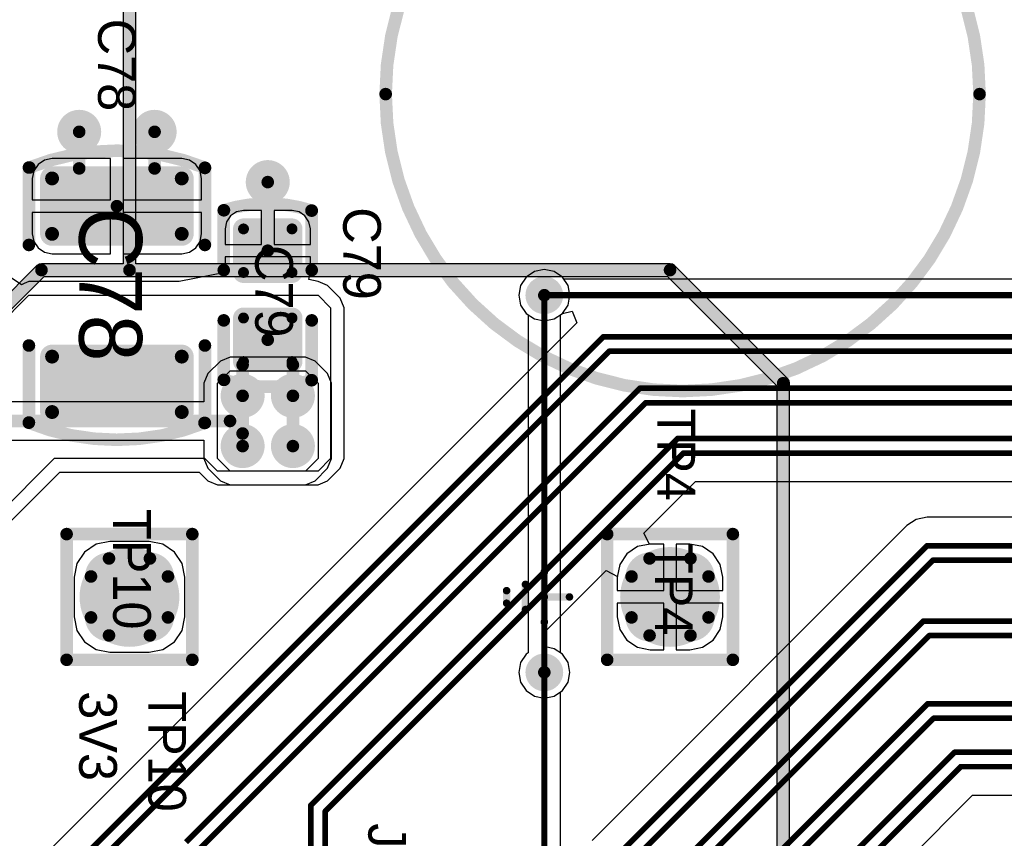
# Model space of a CAD drawing. Header units: millimetres. Extents: x 1.4 to 10.4, y 0 to 10.9.
# Tile 56 of 177: x 5.113 to 5.896, y 2.433 to 3.084. Entities that reach past the tile are written whole.
import ezdxf

# ---------------------------------------------------------------- set-up
doc = ezdxf.new("R2010")
doc.units = ezdxf.units.MM
doc.header["$MEASUREMENT"] = 0
for name, color, linetype in [('BottomLayer', 5, 'Continuous'), ('BottomOverlay', 54, 'Continuous'), ('BottomSolder', 6, 'Continuous'), ('DrillDrawing', 1, 'Continuous'), ('DrillGuide', 244, 'Continuous'), ('InternalPlane1', 76, 'Continuous'), ('InternalPlane2', 16, 'Continuous'), ('Mechanical31', 56, 'Continuous'), ('MultiLayer', 9, 'Continuous'), ('TopLayer', 1, 'Continuous'), ('TopOverlay', 2, 'Continuous'), ('TopPaste', 8, 'Continuous'), ('TopSolder', 216, 'Continuous')]:
    doc.layers.add(name, color=color, linetype=linetype)

msp = doc.modelspace()

# ---------------------------------------------------------------- linework, layer by layer
at = {"layer": 'BottomLayer'}
for p, q in [((5.5222, 2.88384), (5.51558, 2.87942)), ((5.53, 2.88539), (5.5222, 2.88384)), ((5.5378, 2.88384), (5.53, 2.88539)), ((5.54442, 2.87942), (5.5378, 2.88384)), ((5.51558, 2.87942), (5.51116, 2.8728)), ((5.54884, 2.8728), (5.54442, 2.87942)), ((5.51116, 2.8728), (5.50961, 2.865)), ((5.55039, 2.865), (5.54884, 2.8728)), ((5.50961, 2.865), (5.51116, 2.8572)), ((5.54884, 2.8572), (5.55039, 2.865)), ((5.51116, 2.8572), (5.51558, 2.85058)), ((5.54442, 2.85058), (5.54884, 2.8572)), ((5.51558, 2.85058), (5.51726, 2.84946)), ((5.51726, 2.84946), (5.51726, 2.58054)), ((5.54274, 2.84946), (5.54442, 2.85058)), ((5.54274, 2.58054), (5.54274, 2.84946)), ((5.27235, 2.81265), (5.26235, 2.80265)), ((5.28, 2.81582), (5.27235, 2.81265)), ((5.27235, 2.81265), (5.27235, 2.81265)), ((5.34, 2.81582), (5.28, 2.81582)), ((5.34765, 2.81265), (5.34, 2.81582)), ((5.34, 2.81582), (5.34, 2.81582)), ((5.35765, 2.80265), (5.34765, 2.81265)), ((5.27, 2.795), (5.28, 2.805)), ((5.28, 2.805), (5.34, 2.805)), ((5.34, 2.805), (5.35, 2.795)), ((5.26235, 2.80265), (5.25918, 2.795)), ((5.36082, 2.795), (5.35765, 2.80265)), ((5.35765, 2.80265), (5.35765, 2.80265)), ((5.25918, 2.795), (5.25918, 2.795)), ((5.25918, 2.795), (5.25918, 2.78029)), ((5.27, 2.735), (5.27, 2.795)), ((5.35, 2.795), (5.35, 2.735)), ((5.36082, 2.735), (5.36082, 2.795)), ((5.25918, 2.78029), (4.88622, 2.78029)), ((4.88622, 2.74971), (5.25918, 2.74971)), ((5.25918, 2.74971), (5.25918, 2.735)), ((5.25918, 2.735), (5.26235, 2.72735)), ((5.28, 2.725), (5.27, 2.735)), ((5.35, 2.735), (5.34, 2.725)), ((5.35765, 2.72735), (5.36082, 2.735)), ((5.36082, 2.735), (5.36082, 2.735)), ((5.26235, 2.72735), (5.26235, 2.72735)), ((5.26235, 2.72735), (5.27235, 2.71735)), ((5.34765, 2.71735), (5.35765, 2.72735)), ((5.34, 2.725), (5.28, 2.725)), ((5.27235, 2.71735), (5.28, 2.71418)), ((5.28, 2.71418), (5.28, 2.71418)), ((5.28, 2.71418), (5.34, 2.71418)), ((5.34, 2.71418), (5.34765, 2.71735)), ((5.34765, 2.71735), (5.34765, 2.71735)), ((5.17343, 2.66689), (5.16425, 2.66075)), ((5.18425, 2.66904), (5.17343, 2.66689)), ((5.21575, 2.66904), (5.18425, 2.66904)), ((5.22657, 2.66689), (5.21575, 2.66904)), ((5.23575, 2.66075), (5.22657, 2.66689)), ((5.60421, 2.665), (5.59569, 2.65931)), ((5.61425, 2.667), (5.60421, 2.665)), ((5.625, 2.667), (5.61425, 2.667)), ((5.625, 2.63), (5.625, 2.667)), ((5.64575, 2.667), (5.635, 2.667)), ((5.635, 2.667), (5.635, 2.63)), ((5.65579, 2.665), (5.64575, 2.667)), ((5.66431, 2.65931), (5.65579, 2.665)), ((5.16425, 2.66075), (5.15811, 2.65157)), ((5.24189, 2.65157), (5.23575, 2.66075)), ((5.59569, 2.65931), (5.59, 2.65079)), ((5.67, 2.65079), (5.66431, 2.65931)), ((5.15811, 2.65157), (5.15596, 2.64075)), ((5.24404, 2.64075), (5.24189, 2.65157)), ((5.59, 2.65079), (5.588, 2.64075)), ((5.672, 2.64075), (5.67, 2.65079)), ((5.15596, 2.64075), (5.15596, 2.60925)), ((5.24404, 2.60925), (5.24404, 2.64075)), ((5.588, 2.64075), (5.588, 2.63)), ((5.672, 2.63), (5.672, 2.64075)), ((5.588, 2.63), (5.625, 2.63)), ((5.635, 2.63), (5.672, 2.63)), ((5.625, 2.62), (5.588, 2.62)), ((5.588, 2.62), (5.588, 2.60925)), ((5.625, 2.583), (5.625, 2.62)), ((5.672, 2.62), (5.635, 2.62)), ((5.635, 2.62), (5.635, 2.583)), ((5.672, 2.60925), (5.672, 2.62)), ((5.15596, 2.60925), (5.15811, 2.59843)), ((5.24189, 2.59843), (5.24404, 2.60925)), ((5.588, 2.60925), (5.59, 2.59921)), ((5.67, 2.59921), (5.672, 2.60925)), ((5.15811, 2.59843), (5.16425, 2.58925)), ((5.23575, 2.58925), (5.24189, 2.59843)), ((5.59, 2.59921), (5.59569, 2.59069)), ((5.66431, 2.59069), (5.67, 2.59921)), ((5.16425, 2.58925), (5.17343, 2.58311)), ((5.22657, 2.58311), (5.23575, 2.58925)), ((5.59569, 2.59069), (5.60421, 2.585)), ((5.60421, 2.585), (5.61425, 2.583)), ((5.64575, 2.583), (5.65579, 2.585)), ((5.65579, 2.585), (5.66431, 2.59069)), ((5.17343, 2.58311), (5.18425, 2.58096)), ((5.18425, 2.58096), (5.21575, 2.58096)), ((5.21575, 2.58096), (5.22657, 2.58311)), ((5.51558, 2.57942), (5.51116, 2.5728)), ((5.51726, 2.58054), (5.51558, 2.57942)), ((5.54442, 2.57942), (5.54274, 2.58054)), ((5.54884, 2.5728), (5.54442, 2.57942)), ((5.61425, 2.583), (5.625, 2.583)), ((5.635, 2.583), (5.64575, 2.583)), ((5.51116, 2.5728), (5.50961, 2.565)), ((5.55039, 2.565), (5.54884, 2.5728)), ((5.50961, 2.565), (5.51116, 2.5572)), ((5.54884, 2.5572), (5.55039, 2.565)), ((5.51116, 2.5572), (5.51558, 2.55058)), ((5.54442, 2.55058), (5.54884, 2.5572)), ((5.51558, 2.55058), (5.5222, 2.54616)), ((5.5222, 2.54616), (5.53, 2.54461)), ((5.53, 2.54461), (5.5378, 2.54616)), ((5.5378, 2.54616), (5.54442, 2.55058))]:
    msp.add_line(p, q, dxfattribs=at)
for points, const_width in [([(5.1525, 2.995, 1), (5.1675, 2.995, 1)], 0.015), ([(5.2125, 2.995, 1), (5.2275, 2.995, 1)], 0.015), ([(5.3025, 2.955, 1), (5.3175, 2.955, 1)], 0.015), ([(5.525, 2.865, 1), (5.535, 2.865, 1)], 0.01), ([(5.52875, 2.865, 1), (5.53125, 2.865, 1)], 0.0025), ([(5.2825, 2.785, 1), (5.2975, 2.785, 1)], 0.015), ([(5.3225, 2.785, 1), (5.3375, 2.785, 1)], 0.015), ([(5.2775, 2.765, 1), (5.2825, 2.765, 1)], 0.005), ([(5.2775, 2.765, 1), (5.2825, 2.765, 1)], 0.005), ([(5.2825, 2.745, 1), (5.2975, 2.745, 1)], 0.015), ([(5.2875, 2.755, 1), (5.2925, 2.755, 1)], 0.005), ([(5.2875, 2.755, 1), (5.2925, 2.755, 1)], 0.005), ([(5.3225, 2.745, 1), (5.3375, 2.745, 1)], 0.015), ([(5.2875, 2.745, 1), (5.2925, 2.745, 1)], 0.005), ([(5.17638, 2.64075, 1), (5.19213, 2.64075, 1)], 0.01575), ([(5.20787, 2.64075, 1), (5.22362, 2.64075, 1)], 0.01575), ([(5.60638, 2.64075, 1), (5.62213, 2.64075, 1)], 0.01575), ([(5.63787, 2.64075, 1), (5.65362, 2.64075, 1)], 0.01575), ([(5.17638, 2.60925, 1), (5.19213, 2.60925, 1)], 0.01575), ([(5.20787, 2.60925, 1), (5.22362, 2.60925, 1)], 0.01575), ([(5.60638, 2.60925, 1), (5.62213, 2.60925, 1)], 0.01575), ([(5.63787, 2.60925, 1), (5.65362, 2.60925, 1)], 0.01575), ([(5.525, 2.565, 1), (5.535, 2.565, 1)], 0.01), ([(5.52875, 2.565, 1), (5.53125, 2.565, 1)], 0.0025)]:
    msp.add_lwpolyline(points, format="xyb", close=True, dxfattribs=dict(at, const_width=const_width))
for points, const_width in [([(5.53, 2.565), (5.53, 2.865)], 0.005), ([(4.85846, 2.765), (5.28, 2.765)], 0.01), ([(5.28, 2.765), (5.29, 2.755)], 0.01), ([(5.29, 2.745), (5.29, 2.755)], 0.01)]:
    msp.add_lwpolyline(points, dxfattribs=dict(at, const_width=const_width))
for points in [[(5.21575, 2.5935), (5.21575, 2.6565), (5.18425, 2.5935), (5.18425, 2.6565)], [(5.64575, 2.5935), (5.64575, 2.6565), (5.61425, 2.5935), (5.61425, 2.6565)], [(5.2315, 2.60925), (5.2315, 2.64075), (5.1685, 2.60925), (5.1685, 2.64075)], [(5.6615, 2.60925), (5.6615, 2.64075), (5.5985, 2.60925), (5.5985, 2.64075)]]:
    msp.add_solid(points, dxfattribs=at)
at = {"layer": 'BottomOverlay'}
for points, const_width in [([(5.87622, 3.025, 1), (5.40378, 3.025, 1)], 0.01), ([(5.40128, 3.025, 1), (5.40628, 3.025, 1)], 0.005), ([(5.87372, 3.025, 1), (5.87872, 3.025, 1)], 0.005)]:
    msp.add_lwpolyline(points, format="xyb", close=True, dxfattribs=dict(at, const_width=const_width))
at = {"layer": 'BottomSolder', "const_width": 0.01975}
for points in [[(5.17438, 2.64075, 1), (5.19413, 2.64075, 1)], [(5.20587, 2.64075, 1), (5.22562, 2.64075, 1)], [(5.60438, 2.64075, 1), (5.62413, 2.64075, 1)], [(5.63587, 2.64075, 1), (5.65562, 2.64075, 1)], [(5.17438, 2.60925, 1), (5.19413, 2.60925, 1)], [(5.20587, 2.60925, 1), (5.22562, 2.60925, 1)], [(5.60438, 2.60925, 1), (5.62413, 2.60925, 1)], [(5.63587, 2.60925, 1), (5.65562, 2.60925, 1)]]:
    msp.add_lwpolyline(points, format="xyb", close=True, dxfattribs=at)
at = {"layer": 'BottomSolder'}
for points in [[(5.21575, 2.5895), (5.21575, 2.6605), (5.18425, 2.5895), (5.18425, 2.6605)], [(5.64575, 2.5895), (5.64575, 2.6605), (5.61425, 2.5895), (5.61425, 2.6605)], [(5.2355, 2.60925), (5.2355, 2.64075), (5.1645, 2.60925), (5.1645, 2.64075)], [(5.6655, 2.60925), (5.6655, 2.64075), (5.5945, 2.60925), (5.5945, 2.64075)]]:
    msp.add_solid(points, dxfattribs=at)
at = {"layer": 'DrillDrawing'}
for points, const_width in [([(5.15625, 2.995, 1), (5.16375, 2.995, 1)], 0.0075), ([(5.21625, 2.995, 1), (5.22375, 2.995, 1)], 0.0075), ([(5.30625, 2.955, 1), (5.31375, 2.955, 1)], 0.0075), ([(5.5275, 2.865, 1), (5.5325, 2.865, 1)], 0.005), ([(5.28625, 2.785, 1), (5.29375, 2.785, 1)], 0.0075), ([(5.32625, 2.785, 1), (5.33375, 2.785, 1)], 0.0075), ([(5.28625, 2.745, 1), (5.29375, 2.745, 1)], 0.0075), ([(5.32625, 2.745, 1), (5.33375, 2.745, 1)], 0.0075), ([(5.5275, 2.565, 1), (5.5325, 2.565, 1)], 0.005)]:
    msp.add_lwpolyline(points, format="xyb", close=True, dxfattribs=dict(at, const_width=const_width))
at = {"layer": 'DrillGuide'}
for points, const_width in [([(5.15625, 2.995, 1), (5.16375, 2.995, 1)], 0.0075), ([(5.21625, 2.995, 1), (5.22375, 2.995, 1)], 0.0075), ([(5.30625, 2.955, 1), (5.31375, 2.955, 1)], 0.0075), ([(5.5275, 2.865, 1), (5.5325, 2.865, 1)], 0.005), ([(5.28625, 2.785, 1), (5.29375, 2.785, 1)], 0.0075), ([(5.32625, 2.785, 1), (5.33375, 2.785, 1)], 0.0075), ([(5.28625, 2.745, 1), (5.29375, 2.745, 1)], 0.0075), ([(5.32625, 2.745, 1), (5.33375, 2.745, 1)], 0.0075), ([(5.5275, 2.565, 1), (5.5325, 2.565, 1)], 0.005)]:
    msp.add_lwpolyline(points, format="xyb", close=True, dxfattribs=dict(at, const_width=const_width))
at = {"layer": 'InternalPlane1'}
for points, const_width in [([(5.5225, 2.865, 1), (5.5375, 2.865, 1)], 0.015), ([(5.28125, 2.785, 1), (5.29875, 2.785, 1)], 0.0175), ([(5.32125, 2.785, 1), (5.33875, 2.785, 1)], 0.0175), ([(5.28125, 2.745, 1), (5.29875, 2.745, 1)], 0.0175), ([(5.32125, 2.745, 1), (5.33875, 2.745, 1)], 0.0175), ([(5.61122, 2.65563, 1), (5.61622, 2.65563, 1)], 0.005), ([(5.64378, 2.65563, 1), (5.64878, 2.65563, 1)], 0.005), ([(5.18516, 2.625, 1), (5.21484, 2.625, 1)], 0.02968), ([(5.59687, 2.64128, 1), (5.60187, 2.64128, 1)], 0.005), ([(5.65813, 2.64128, 1), (5.66312, 2.64128, 1)], 0.005), ([(5.59687, 2.60872, 1), (5.60187, 2.60872, 1)], 0.005), ([(5.65813, 2.60872, 1), (5.66312, 2.60872, 1)], 0.005), ([(5.61122, 2.59437, 1), (5.61622, 2.59437, 1)], 0.005), ([(5.64378, 2.59437, 1), (5.64878, 2.59437, 1)], 0.005), ([(5.5225, 2.565, 1), (5.5375, 2.565, 1)], 0.015)]:
    msp.add_lwpolyline(points, format="xyb", close=True, dxfattribs=dict(at, const_width=const_width))
at = {"layer": 'InternalPlane1', "const_width": 0.01}
for points in [[(5.61372, 2.65563, -0.249328), (5.64628, 2.65563)], [(5.59938, 2.60872, -0.249328), (5.59938, 2.64128)], [(5.66062, 2.64128, -0.249328), (5.66062, 2.60872)], [(5.64628, 2.59437, -0.249328), (5.61372, 2.59437)]]:
    msp.add_lwpolyline(points, format="xyb", dxfattribs=at)
at = {"layer": 'InternalPlane2'}
for p, q in [((5.1949, 3.525), (5.1949, 2.8901)), ((5.2051, 2.8901), (5.2051, 3.52289)), ((5.1264, 2.8886), (5.08789, 2.8501)), ((5.12805, 2.88971), (5.1264, 2.8886)), ((5.13, 2.8901), (5.12805, 2.88971)), ((5.1949, 2.8901), (5.13, 2.8901)), ((5.63, 2.8901), (5.2051, 2.8901)), ((5.63195, 2.88971), (5.63, 2.8901)), ((5.6336, 2.8886), (5.63195, 2.88971)), ((5.7236, 2.7986), (5.6336, 2.8886)), ((5.0936, 2.8414), (5.13211, 2.8799)), ((5.13211, 2.8799), (5.62789, 2.8799)), ((5.62789, 2.8799), (5.7149, 2.79289)), ((5.72471, 2.79695), (5.7236, 2.7986)), ((5.7251, 2.795), (5.72471, 2.79695)), ((5.7149, 2.79289), (5.7149, 2.215)), ((5.7251, 2.21581), (5.7251, 2.795))]:
    msp.add_line(p, q, dxfattribs=at)
at = {"layer": 'InternalPlane2', "const_width": 0.01}
for points in [[(5.2, 2.885), (5.2, 3.525)], [(5.09, 2.845), (5.13, 2.885)], [(5.13, 2.885), (5.63, 2.885)], [(5.63, 2.885), (5.72, 2.795)], [(5.72, 2.215), (5.72, 2.795)]]:
    msp.add_lwpolyline(points, dxfattribs=at)
at = {"layer": 'InternalPlane2'}
for points, const_width in [([(5.15125, 2.995, 1), (5.16875, 2.995, 1)], 0.0175), ([(5.21125, 2.995, 1), (5.22875, 2.995, 1)], 0.0175), ([(5.30125, 2.955, 1), (5.31875, 2.955, 1)], 0.0175), ([(5.1275, 2.885, 1), (5.1325, 2.885, 1)], 0.005), ([(5.1275, 2.885, 1), (5.1325, 2.885, 1)], 0.005), ([(5.1975, 2.885, 1), (5.2025, 2.885, 1)], 0.005), ([(5.6275, 2.885, 1), (5.6325, 2.885, 1)], 0.005), ([(5.6275, 2.885, 1), (5.6325, 2.885, 1)], 0.005), ([(5.5225, 2.865, 1), (5.5375, 2.865, 1)], 0.015), ([(5.7175, 2.795, 1), (5.7225, 2.795, 1)], 0.005), ([(5.7175, 2.795, 1), (5.7225, 2.795, 1)], 0.005), ([(5.18122, 2.65563, 1), (5.18622, 2.65563, 1)], 0.005), ([(5.21378, 2.65563, 1), (5.21878, 2.65563, 1)], 0.005), ([(5.61516, 2.625, 1), (5.64484, 2.625, 1)], 0.02968), ([(5.16688, 2.64128, 1), (5.17188, 2.64128, 1)], 0.005), ([(5.22813, 2.64128, 1), (5.23313, 2.64128, 1)], 0.005), ([(5.16688, 2.60872, 1), (5.17188, 2.60872, 1)], 0.005), ([(5.22813, 2.60872, 1), (5.23313, 2.60872, 1)], 0.005), ([(5.18122, 2.59437, 1), (5.18622, 2.59437, 1)], 0.005), ([(5.21378, 2.59437, 1), (5.21878, 2.59437, 1)], 0.005), ([(5.5225, 2.565, 1), (5.5375, 2.565, 1)], 0.015)]:
    msp.add_lwpolyline(points, format="xyb", close=True, dxfattribs=dict(at, const_width=const_width))
at = {"layer": 'InternalPlane2', "const_width": 0.01}
for points in [[(5.18372, 2.65563, -0.249328), (5.21628, 2.65563)], [(5.16937, 2.60872, -0.249328), (5.16937, 2.64128)], [(5.23062, 2.64128, -0.249328), (5.23062, 2.60872)], [(5.21628, 2.59437, -0.249328), (5.18372, 2.59437)]]:
    msp.add_lwpolyline(points, format="xyb", dxfattribs=at)
at = {"layer": 'MultiLayer'}
for points, const_width in [([(5.1525, 2.995, 1), (5.1675, 2.995, 1)], 0.015), ([(5.2125, 2.995, 1), (5.2275, 2.995, 1)], 0.015), ([(5.3025, 2.955, 1), (5.3175, 2.955, 1)], 0.015), ([(5.525, 2.865, 1), (5.535, 2.865, 1)], 0.01), ([(5.2825, 2.785, 1), (5.2975, 2.785, 1)], 0.015), ([(5.3225, 2.785, 1), (5.3375, 2.785, 1)], 0.015), ([(5.2825, 2.745, 1), (5.2975, 2.745, 1)], 0.015), ([(5.3225, 2.745, 1), (5.3375, 2.745, 1)], 0.015), ([(5.525, 2.565, 1), (5.535, 2.565, 1)], 0.01)]:
    msp.add_lwpolyline(points, format="xyb", close=True, dxfattribs=dict(at, const_width=const_width))
at = {"layer": 'TopLayer'}
for p, q in [((5.12724, 2.9691), (5.12381, 2.96397)), ((5.13237, 2.97253), (5.12724, 2.9691)), ((5.13843, 2.97373), (5.13237, 2.97253)), ((5.185, 2.97373), (5.13843, 2.97373)), ((5.185, 2.94087), (5.185, 2.97373)), ((5.24157, 2.97373), (5.195, 2.97373)), ((5.195, 2.97373), (5.195, 2.94087)), ((5.24763, 2.97253), (5.24157, 2.97373)), ((5.25276, 2.9691), (5.24763, 2.97253)), ((5.25619, 2.96397), (5.25276, 2.9691)), ((5.12381, 2.96397), (5.12261, 2.95791)), ((5.25739, 2.95791), (5.25619, 2.96397)), ((5.12261, 2.95791), (5.12261, 2.94087)), ((5.25739, 2.94087), (5.25739, 2.95791)), ((5.12261, 2.94087), (5.185, 2.94087)), ((5.195, 2.94087), (5.25739, 2.94087)), ((5.185, 2.93087), (5.12261, 2.93087)), ((5.12261, 2.93087), (5.12261, 2.91382)), ((5.185, 2.898), (5.185, 2.93087)), ((5.25739, 2.93087), (5.195, 2.93087)), ((5.195, 2.93087), (5.195, 2.898)), ((5.25739, 2.91382), (5.25739, 2.93087)), ((5.28512, 2.93126), (5.28038, 2.92809)), ((5.29071, 2.93237), (5.28512, 2.93126)), ((5.305, 2.93237), (5.29071, 2.93237)), ((5.305, 2.90543), (5.305, 2.93237)), ((5.32929, 2.93237), (5.315, 2.93237)), ((5.315, 2.93237), (5.315, 2.90543)), ((5.33488, 2.93126), (5.32929, 2.93237)), ((5.33962, 2.92809), (5.33488, 2.93126)), ((5.27721, 2.92335), (5.2761, 2.91776)), ((5.28038, 2.92809), (5.27721, 2.92335)), ((5.34279, 2.92335), (5.33962, 2.92809)), ((5.3439, 2.91776), (5.34279, 2.92335)), ((5.12261, 2.91382), (5.12381, 2.90777)), ((5.25619, 2.90777), (5.25739, 2.91382)), ((5.2761, 2.91776), (5.2761, 2.90543)), ((5.3439, 2.90543), (5.3439, 2.91776)), ((5.12381, 2.90777), (5.12724, 2.90264)), ((5.25276, 2.90264), (5.25619, 2.90777)), ((5.12724, 2.90264), (5.13237, 2.89921)), ((5.13237, 2.89921), (5.13843, 2.898)), ((5.13843, 2.898), (5.185, 2.898)), ((5.195, 2.898), (5.24157, 2.898)), ((5.24157, 2.898), (5.24763, 2.89921)), ((5.24763, 2.89921), (5.25276, 2.90264)), ((5.2761, 2.90543), (5.305, 2.90543)), ((5.315, 2.90543), (5.3439, 2.90543)), ((5.3439, 2.89543), (5.2761, 2.89543)), ((5.2761, 2.89543), (5.2761, 2.88311)), ((5.3439, 2.88311), (5.3439, 2.89543)), ((5.2761, 2.88311), (5.23946, 2.87582)), ((5.34279, 2.87752), (5.3439, 2.88311)), ((5.3439, 2.88311), (5.3439, 2.88311)), ((5.3439, 2.88311), (5.3439, 2.88311)), ((5.5222, 2.88384), (5.51558, 2.87942)), ((5.53, 2.88539), (5.5222, 2.88384)), ((5.5378, 2.88384), (5.53, 2.88539)), ((5.54442, 2.87942), (5.5378, 2.88384)), ((5.11414, 2.8734), (5.10582, 2.87895)), ((5.12, 2.87582), (5.11617, 2.87424)), ((5.23946, 2.87582), (5.12, 2.87582)), ((5.12, 2.87582), (5.12, 2.87582)), ((5.35, 2.87582), (5.34279, 2.87752)), ((5.35765, 2.87265), (5.35, 2.87582)), ((5.35, 2.87582), (5.35, 2.87582)), ((5.35, 2.87582), (5.35, 2.87582)), ((5.51558, 2.87942), (5.51116, 2.8728)), ((5.54554, 2.87774), (5.54442, 2.87942)), ((6.51472, 2.87774), (5.54554, 2.87774)), ((5.11617, 2.87424), (5.11414, 2.8734)), ((5.36765, 2.86265), (5.35765, 2.87265)), ((5.51116, 2.8728), (5.50961, 2.865)), ((5.09, 2.835), (5.12, 2.865)), ((5.12, 2.865), (5.35, 2.865)), ((5.35, 2.865), (5.36, 2.855)), ((5.37082, 2.855), (5.36765, 2.86265)), ((5.36765, 2.86265), (5.36765, 2.86265)), ((5.50961, 2.865), (5.51116, 2.8572)), ((5.36, 2.855), (5.36, 2.735)), ((5.37082, 2.735), (5.37082, 2.855)), ((5.51116, 2.8572), (5.51558, 2.85058)), ((5.54442, 2.85058), (5.55211, 2.85225)), ((5.55211, 2.85225), (5.55593, 2.84302)), ((5.51558, 2.85058), (5.5222, 2.84616)), ((5.5222, 2.84616), (5.53, 2.84461)), ((5.53, 2.84461), (5.5378, 2.84616)), ((5.5378, 2.84616), (5.54442, 2.85058)), ((5.54442, 2.85058), (5.54442, 2.85058)), ((5.55593, 2.84302), (5.12821, 2.41529)), ((5.14, 2.735), (5.08, 2.675)), ((5.26, 2.735), (5.14, 2.735)), ((5.27, 2.725), (5.26, 2.735)), ((5.36, 2.735), (5.35, 2.725)), ((5.36765, 2.72735), (5.37082, 2.735)), ((5.37082, 2.735), (5.37082, 2.735)), ((5.35765, 2.71735), (5.36765, 2.72735)), ((5.08765, 2.66735), (5.14448, 2.72418)), ((5.14448, 2.72418), (5.25552, 2.72418)), ((5.25552, 2.72418), (5.26235, 2.71735)), ((5.35, 2.725), (5.27, 2.725)), ((5.26235, 2.71735), (5.27, 2.71418)), ((5.27, 2.71418), (5.27, 2.71418)), ((5.27, 2.71418), (5.35, 2.71418)), ((5.35, 2.71418), (5.35765, 2.71735)), ((5.35765, 2.71735), (5.35765, 2.71735)), ((5.60907, 2.67573), (5.65016, 2.71681)), ((5.65016, 2.71681), (6.8795, 2.71681)), ((5.82581, 2.68671), (5.81845, 2.68179)), ((5.83449, 2.68844), (5.82581, 2.68671)), ((6.74135, 2.68844), (5.83449, 2.68844)), ((5.81844, 2.68179), (5.56796, 2.4313)), ((5.81845, 2.68179), (5.81844, 2.68179)), ((5.61379, 2.66691), (5.60907, 2.67573)), ((5.17343, 2.66689), (5.16425, 2.66075)), ((5.18425, 2.66904), (5.17343, 2.66689)), ((5.21575, 2.66904), (5.18425, 2.66904)), ((5.22657, 2.66689), (5.21575, 2.66904)), ((5.23575, 2.66075), (5.22657, 2.66689)), ((5.61425, 2.667), (5.61379, 2.66691)), ((5.625, 2.667), (5.61425, 2.667)), ((5.625, 2.63), (5.625, 2.667)), ((5.64575, 2.667), (5.635, 2.667)), ((5.635, 2.667), (5.635, 2.63)), ((5.65579, 2.665), (5.64575, 2.667)), ((5.66431, 2.65931), (5.65579, 2.665)), ((5.16425, 2.66075), (5.15811, 2.65157)), ((5.24189, 2.65157), (5.23575, 2.66075)), ((5.67, 2.65079), (5.66431, 2.65931)), ((5.15811, 2.65157), (5.15596, 2.64075)), ((5.24404, 2.64075), (5.24189, 2.65157)), ((5.672, 2.64075), (5.67, 2.65079)), ((5.15596, 2.64075), (5.15596, 2.60925)), ((5.24404, 2.60925), (5.24404, 2.64075)), ((5.52813, 2.59479), (5.57927, 2.64593)), ((5.57927, 2.64593), (5.58809, 2.64121)), ((5.58809, 2.64121), (5.588, 2.64075)), ((5.588, 2.64075), (5.588, 2.63)), ((5.672, 2.63), (5.672, 2.64075)), ((5.588, 2.63), (5.625, 2.63)), ((5.635, 2.63), (5.672, 2.63)), ((5.625, 2.62), (5.588, 2.62)), ((5.588, 2.62), (5.588, 2.60925)), ((5.625, 2.583), (5.625, 2.62)), ((5.672, 2.62), (5.635, 2.62)), ((5.635, 2.62), (5.635, 2.583)), ((5.672, 2.60925), (5.672, 2.62)), ((5.15596, 2.60925), (5.15811, 2.59843)), ((5.24189, 2.59843), (5.24404, 2.60925)), ((5.588, 2.60925), (5.59, 2.59921)), ((5.67, 2.59921), (5.672, 2.60925)), ((5.15811, 2.59843), (5.16425, 2.58925)), ((5.23575, 2.58925), (5.24189, 2.59843)), ((5.52819, 2.59447), (5.52813, 2.59479)), ((5.53101, 2.58519), (5.52819, 2.59447)), ((5.59, 2.59921), (5.59569, 2.59069)), ((5.66431, 2.59069), (5.67, 2.59921)), ((5.16425, 2.58925), (5.17343, 2.58311)), ((5.22657, 2.58311), (5.23575, 2.58925)), ((5.5378, 2.58384), (5.53101, 2.58519)), ((5.59569, 2.59069), (5.60421, 2.585)), ((5.60421, 2.585), (5.61425, 2.583)), ((5.64575, 2.583), (5.65579, 2.585)), ((5.65579, 2.585), (5.66431, 2.59069)), ((5.17343, 2.58311), (5.18425, 2.58096)), ((5.18425, 2.58096), (5.21575, 2.58096)), ((5.21575, 2.58096), (5.22657, 2.58311)), ((5.54442, 2.57942), (5.5378, 2.58384)), ((5.54884, 2.5728), (5.54442, 2.57942)), ((5.61425, 2.583), (5.625, 2.583)), ((5.635, 2.583), (5.64575, 2.583)), ((5.55039, 2.565), (5.54884, 2.5728)), ((5.54884, 2.5572), (5.55039, 2.565)), ((5.54442, 2.55058), (5.54884, 2.5572)), ((5.54274, 2.54946), (5.54442, 2.55058)), ((5.54274, 2.331), (5.54274, 2.54946)), ((5.77754, 2.37419), (5.87066, 2.46731)), ((5.87066, 2.46731), (6.1919, 2.46731))]:
    msp.add_line(p, q, dxfattribs=at)
for points, const_width in [([(5.1525, 2.995, 1), (5.1675, 2.995, 1)], 0.015), ([(5.2125, 2.995, 1), (5.2275, 2.995, 1)], 0.015), ([(5.1575, 2.995, 1), (5.1625, 2.995, 1)], 0.005), ([(5.2175, 2.995, 1), (5.2225, 2.995, 1)], 0.005), ([(5.1575, 2.96587, 1), (5.1625, 2.96587, 1)], 0.005), ([(5.1575, 2.96587, 1), (5.1625, 2.96587, 1)], 0.005), ([(5.2175, 2.96587, 1), (5.2225, 2.96587, 1)], 0.005), ([(5.2175, 2.96587, 1), (5.2225, 2.96587, 1)], 0.005), ([(5.3025, 2.955, 1), (5.3175, 2.955, 1)], 0.015), ([(5.13567, 2.95791, 1), (5.14118, 2.95791, 1)], 0.00551), ([(5.23882, 2.95791, 1), (5.24433, 2.95791, 1)], 0.00551), ([(5.3075, 2.955, 1), (5.3125, 2.955, 1)], 0.005), ([(5.1875, 2.93587, 1), (5.1925, 2.93587, 1)], 0.005), ([(5.1875, 2.93587, 1), (5.1925, 2.93587, 1)], 0.005), ([(5.28854, 2.91776, 1), (5.29287, 2.91776, 1)], 0.00433), ([(5.32713, 2.91776, 1), (5.33146, 2.91776, 1)], 0.00433), ([(5.13567, 2.91382, 1), (5.14118, 2.91382, 1)], 0.00551), ([(5.23882, 2.91382, 1), (5.24433, 2.91382, 1)], 0.00551), ([(5.3075, 2.90043, 1), (5.3125, 2.90043, 1)], 0.005), ([(5.28854, 2.88311, 1), (5.29287, 2.88311, 1)], 0.00433), ([(5.32713, 2.88311, 1), (5.33146, 2.88311, 1)], 0.00433), ([(5.525, 2.865, 1), (5.535, 2.865, 1)], 0.01), ([(5.52875, 2.865, 1), (5.53125, 2.865, 1)], 0.0025), ([(5.28854, 2.84689, 1), (5.29287, 2.84689, 1)], 0.00433), ([(5.32713, 2.84689, 1), (5.33146, 2.84689, 1)], 0.00433), ([(5.3075, 2.82957, 1), (5.3125, 2.82957, 1)], 0.005), ([(5.3075, 2.82957, 1), (5.3125, 2.82957, 1)], 0.005), ([(5.57587, 2.832, 1), (5.57812, 2.832, 1)], 0.00225), ([(5.57587, 2.832, 1), (5.57812, 2.832, 1)], 0.00225), ([(5.13567, 2.81618, 1), (5.14118, 2.81618, 1)], 0.00551), ([(5.23882, 2.81618, 1), (5.24433, 2.81618, 1)], 0.00551), ([(5.58064, 2.8205, 1), (5.58289, 2.8205, 1)], 0.00225), ([(5.58064, 2.8205, 1), (5.58289, 2.8205, 1)], 0.00225), ([(5.2875, 2.80957, 1), (5.2925, 2.80957, 1)], 0.005), ([(5.2875, 2.80957, 1), (5.2925, 2.80957, 1)], 0.005), ([(5.28854, 2.81224, 1), (5.29287, 2.81224, 1)], 0.00433), ([(5.32713, 2.81224, 1), (5.33146, 2.81224, 1)], 0.00433), ([(5.3275, 2.80957, 1), (5.3325, 2.80957, 1)], 0.005), ([(5.3275, 2.80957, 1), (5.3325, 2.80957, 1)], 0.005), ([(5.2825, 2.785, 1), (5.2975, 2.785, 1)], 0.015), ([(5.3225, 2.785, 1), (5.3375, 2.785, 1)], 0.015), ([(5.2875, 2.785, 1), (5.2925, 2.785, 1)], 0.005), ([(5.2875, 2.785, 1), (5.2925, 2.785, 1)], 0.005), ([(5.3275, 2.785, 1), (5.3325, 2.785, 1)], 0.005), ([(5.3275, 2.785, 1), (5.3325, 2.785, 1)], 0.005), ([(5.60487, 2.791, 1), (5.60712, 2.791, 1)], 0.00225), ([(5.60487, 2.791, 1), (5.60712, 2.791, 1)], 0.00225), ([(5.60964, 2.7795, 1), (5.61189, 2.7795, 1)], 0.00225), ([(5.60964, 2.7795, 1), (5.61189, 2.7795, 1)], 0.00225), ([(5.13567, 2.77209, 1), (5.14118, 2.77209, 1)], 0.00551), ([(5.23882, 2.77209, 1), (5.24433, 2.77209, 1)], 0.00551), ([(5.2825, 2.745, 1), (5.2975, 2.745, 1)], 0.015), ([(5.3225, 2.745, 1), (5.3375, 2.745, 1)], 0.015), ([(5.2875, 2.745, 1), (5.2925, 2.745, 1)], 0.005), ([(5.3275, 2.745, 1), (5.3325, 2.745, 1)], 0.005), ([(5.63488, 2.751, 1), (5.63713, 2.751, 1)], 0.00225), ([(5.63488, 2.751, 1), (5.63713, 2.751, 1)], 0.00225), ([(5.63964, 2.7395, 1), (5.64189, 2.7395, 1)], 0.00225), ([(5.63964, 2.7395, 1), (5.64189, 2.7395, 1)], 0.00225), ([(5.83336, 2.66575, 1), (5.83561, 2.66575, 1)], 0.00225), ([(5.83336, 2.66575, 1), (5.83561, 2.66575, 1)], 0.00225), ([(5.17638, 2.64075, 1), (5.19213, 2.64075, 1)], 0.01575), ([(5.20787, 2.64075, 1), (5.22362, 2.64075, 1)], 0.01575), ([(5.60638, 2.64075, 1), (5.62213, 2.64075, 1)], 0.01575), ([(5.63787, 2.64075, 1), (5.65362, 2.64075, 1)], 0.01575), ([(5.83812, 2.65425, 1), (5.84037, 2.65425, 1)], 0.00225), ([(5.83812, 2.65425, 1), (5.84037, 2.65425, 1)], 0.00225), ([(5.17638, 2.60925, 1), (5.19213, 2.60925, 1)], 0.01575), ([(5.20787, 2.60925, 1), (5.22362, 2.60925, 1)], 0.01575), ([(5.60638, 2.60925, 1), (5.62213, 2.60925, 1)], 0.01575), ([(5.63787, 2.60925, 1), (5.65362, 2.60925, 1)], 0.01575), ([(5.83036, 2.60575, 1), (5.83261, 2.60575, 1)], 0.00225), ([(5.83036, 2.60575, 1), (5.83261, 2.60575, 1)], 0.00225), ([(5.83512, 2.59425, 1), (5.83737, 2.59425, 1)], 0.00225), ([(5.83512, 2.59425, 1), (5.83737, 2.59425, 1)], 0.00225), ([(5.525, 2.565, 1), (5.535, 2.565, 1)], 0.01), ([(5.52875, 2.565, 1), (5.53125, 2.565, 1)], 0.0025), ([(5.83387, 2.54, 1), (5.83613, 2.54, 1)], 0.00225), ([(5.83387, 2.54, 1), (5.83613, 2.54, 1)], 0.00225), ([(5.83864, 2.5285, 1), (5.84089, 2.5285, 1)], 0.00225), ([(5.83864, 2.5285, 1), (5.84089, 2.5285, 1)], 0.00225), ([(5.85538, 2.5015, 1), (5.85762, 2.5015, 1)], 0.00225), ([(5.85538, 2.5015, 1), (5.85762, 2.5015, 1)], 0.00225), ([(5.86014, 2.49, 1), (5.86239, 2.49, 1)], 0.00225), ([(5.86014, 2.49, 1), (5.86239, 2.49, 1)], 0.00225), ([(5.34312, 2.45925, 1), (5.34537, 2.45925, 1)], 0.00225), ([(5.34312, 2.45925, 1), (5.34537, 2.45925, 1)], 0.00225), ([(5.35463, 2.45449, 1), (5.35687, 2.45449, 1)], 0.00225), ([(5.35463, 2.45449, 1), (5.35687, 2.45449, 1)], 0.00225)]:
    msp.add_lwpolyline(points, format="xyb", close=True, dxfattribs=dict(at, const_width=const_width))
for points, const_width in [([(5.16, 2.96587), (5.16, 2.995)], 0.01), ([(5.22, 2.96587), (5.22, 2.995)], 0.01), ([(5.16, 2.96587), (5.19, 2.93587)], 0.01), ([(5.19, 2.93587), (5.22, 2.96587)], 0.01), ([(5.31, 2.90043), (5.31, 2.955)], 0.01), ([(5.53, 2.865), (6.52, 2.865)], 0.005), ([(5.14425, 2.39925), (5.577, 2.832)], 0.0045), ([(5.29, 2.80957), (5.31, 2.82957)], 0.01), ([(5.31, 2.82957), (5.33, 2.80957)], 0.01), ([(5.577, 2.832), (6.54974, 2.832)], 0.0045), ([(5.15575, 2.39449), (5.58176, 2.8205)], 0.0045), ([(5.58176, 2.8205), (6.5545, 2.8205)], 0.0045), ([(5.29, 2.785), (5.29, 2.80957)], 0.01), ([(5.33, 2.785), (5.33, 2.80957)], 0.01), ([(5.245, 2.43), (5.606, 2.791)], 0.0045), ([(5.29, 2.745), (5.29, 2.785)], 0.01), ([(5.33, 2.745), (5.33, 2.785)], 0.01), ([(5.606, 2.791), (6.70074, 2.791)], 0.0045), ([(5.2565, 2.42524), (5.61076, 2.7795)], 0.0045), ([(5.61076, 2.7795), (6.7055, 2.7795)], 0.0045), ([(5.34425, 2.45925), (5.636, 2.751)], 0.0045), ([(5.636, 2.751), (6.87474, 2.751)], 0.0045), ([(5.35575, 2.45449), (5.64076, 2.7395)], 0.0045), ([(5.64076, 2.7395), (6.8795, 2.7395)], 0.0045), ([(5.584, 2.41526), (5.83449, 2.66575)], 0.0045), ([(5.83449, 2.66575), (6.75075, 2.66575)], 0.0045), ([(5.5955, 2.4105), (5.83925, 2.65425)], 0.0045), ([(5.83925, 2.65425), (6.75075, 2.65425)], 0.0045), ([(5.624, 2.39826), (5.83149, 2.60575)], 0.0045), ([(5.83149, 2.60575), (6.79075, 2.60575)], 0.0045), ([(5.6355, 2.3935), (5.83625, 2.59425)], 0.0045), ([(5.83625, 2.59425), (6.79075, 2.59425)], 0.0045), ([(5.53, 2.331), (5.53, 2.565)], 0.005), ([(5.664, 2.369), (5.835, 2.54)], 0.0045), ([(5.835, 2.54), (6.90483, 2.54)], 0.0045), ([(5.6755, 2.36424), (5.83976, 2.5285)], 0.0045), ([(5.83976, 2.5285), (6.9096, 2.5285)], 0.0045), ([(5.704, 2.349), (5.8565, 2.5015)], 0.0045), ([(5.8565, 2.5015), (6.93332, 2.5015)], 0.0045), ([(5.7155, 2.34424), (5.86126, 2.49)], 0.0045), ([(5.86126, 2.49), (6.93809, 2.49)], 0.0045), ([(5.34425, 2.33125), (5.34425, 2.45925)], 0.0045), ([(5.35575, 2.33125), (5.35575, 2.45449)], 0.0045)]:
    msp.add_lwpolyline(points, dxfattribs=dict(at, const_width=const_width))
for points in [[(5.13843, 2.96343), (5.13843, 2.90831), (5.24157, 2.96343), (5.24157, 2.90831)], [(5.13291, 2.95791), (5.13291, 2.91382), (5.24709, 2.95791), (5.24709, 2.91382)], [(5.29071, 2.92209), (5.29071, 2.87878), (5.32929, 2.92209), (5.32929, 2.87878)], [(5.28638, 2.91776), (5.28638, 2.88311), (5.33362, 2.91776), (5.33362, 2.88311)], [(5.29071, 2.85122), (5.29071, 2.80791), (5.32929, 2.85122), (5.32929, 2.80791)], [(5.28638, 2.84689), (5.28638, 2.81224), (5.33362, 2.84689), (5.33362, 2.81224)], [(5.13843, 2.82169), (5.13843, 2.76657), (5.24157, 2.82169), (5.24157, 2.76657)], [(5.13291, 2.81618), (5.13291, 2.77209), (5.24709, 2.81618), (5.24709, 2.77209)], [(5.21575, 2.5935), (5.21575, 2.6565), (5.18425, 2.5935), (5.18425, 2.6565)], [(5.64575, 2.5935), (5.64575, 2.6565), (5.61425, 2.5935), (5.61425, 2.6565)], [(5.2315, 2.60925), (5.2315, 2.64075), (5.1685, 2.60925), (5.1685, 2.64075)], [(5.6615, 2.60925), (5.6615, 2.64075), (5.5985, 2.60925), (5.5985, 2.64075)]]:
    msp.add_solid(points, dxfattribs=at)
at = {"layer": 'TopOverlay', "const_width": 0.01}
for points in [[(5.12036, 2.96659, -0.193223), (5.26007, 2.96642)], [(5.27515, 2.9326, -0.154963), (5.34476, 2.93233)], [(5.34485, 2.7974, -0.154963), (5.27524, 2.79767)], [(5.25964, 2.76341, -0.193223), (5.11993, 2.76358)]]:
    msp.add_lwpolyline(points, format="xyb", dxfattribs=at)
at = {"layer": 'TopOverlay'}
for points, const_width in [([(5.12, 2.905), (5.12, 2.96659)], 0.01), ([(5.26, 2.905), (5.26, 2.96624)], 0.01), ([(5.275, 2.885), (5.275, 2.9326)], 0.01), ([(5.345, 2.885), (5.345, 2.93233)], 0.01), ([(5.275, 2.79767), (5.275, 2.845)], 0.01), ([(5.345, 2.7974), (5.345, 2.845)], 0.01), ([(5.12, 2.76376), (5.12, 2.825)], 0.01), ([(5.26, 2.76341), (5.26, 2.825)], 0.01), ([(5.15, 2.575), (5.15, 2.675)], 0.01), ([(5.15, 2.675), (5.25, 2.675)], 0.01), ([(5.25, 2.575), (5.25, 2.675)], 0.01), ([(5.58, 2.575), (5.58, 2.675)], 0.01), ([(5.58, 2.675), (5.68, 2.675)], 0.01), ([(5.68, 2.575), (5.68, 2.675)], 0.01), ([(5.53, 2.605), (5.53, 2.645)], 0.006), ([(5.5, 2.62), (5.5, 2.63)], 0.006), ([(5.515, 2.615), (5.515, 2.635)], 0.006), ([(5.53, 2.625), (5.55, 2.625)], 0.006), ([(5.15, 2.575), (5.25, 2.575)], 0.01), ([(5.58, 2.575), (5.68, 2.575)], 0.01)]:
    msp.add_lwpolyline(points, dxfattribs=dict(at, const_width=const_width))
for points, const_width in [([(5.1175, 2.96659, 1), (5.1225, 2.96659, 1)], 0.005), ([(5.11786, 2.96659, 1), (5.12286, 2.96659, 1)], 0.005), ([(5.2575, 2.96624, 1), (5.2625, 2.96624, 1)], 0.005), ([(5.25757, 2.96642, 1), (5.26257, 2.96642, 1)], 0.005), ([(5.2725, 2.9326, 1), (5.2775, 2.9326, 1)], 0.005), ([(5.27265, 2.9326, 1), (5.27765, 2.9326, 1)], 0.005), ([(5.34226, 2.93233, 1), (5.34726, 2.93233, 1)], 0.005), ([(5.3425, 2.93233, 1), (5.3475, 2.93233, 1)], 0.005), ([(5.1175, 2.905, 1), (5.1225, 2.905, 1)], 0.005), ([(5.2575, 2.905, 1), (5.2625, 2.905, 1)], 0.005), ([(5.2725, 2.885, 1), (5.2775, 2.885, 1)], 0.005), ([(5.3425, 2.885, 1), (5.3475, 2.885, 1)], 0.005), ([(5.2725, 2.845, 1), (5.2775, 2.845, 1)], 0.005), ([(5.3425, 2.845, 1), (5.3475, 2.845, 1)], 0.005), ([(5.1175, 2.825, 1), (5.1225, 2.825, 1)], 0.005), ([(5.2575, 2.825, 1), (5.2625, 2.825, 1)], 0.005), ([(5.2725, 2.79767, 1), (5.2775, 2.79767, 1)], 0.005), ([(5.27274, 2.79767, 1), (5.27774, 2.79767, 1)], 0.005), ([(5.34235, 2.7974, 1), (5.34735, 2.7974, 1)], 0.005), ([(5.3425, 2.7974, 1), (5.3475, 2.7974, 1)], 0.005), ([(5.11743, 2.76358, 1), (5.12243, 2.76358, 1)], 0.005), ([(5.1175, 2.76376, 1), (5.1225, 2.76376, 1)], 0.005), ([(5.25714, 2.76341, 1), (5.26214, 2.76341, 1)], 0.005), ([(5.2575, 2.76341, 1), (5.2625, 2.76341, 1)], 0.005), ([(5.1475, 2.675, 1), (5.1525, 2.675, 1)], 0.005), ([(5.1475, 2.675, 1), (5.1525, 2.675, 1)], 0.005), ([(5.2475, 2.675, 1), (5.2525, 2.675, 1)], 0.005), ([(5.2475, 2.675, 1), (5.2525, 2.675, 1)], 0.005), ([(5.5775, 2.675, 1), (5.5825, 2.675, 1)], 0.005), ([(5.5775, 2.675, 1), (5.5825, 2.675, 1)], 0.005), ([(5.6775, 2.675, 1), (5.6825, 2.675, 1)], 0.005), ([(5.6775, 2.675, 1), (5.6825, 2.675, 1)], 0.005), ([(5.5285, 2.645, 1), (5.5315, 2.645, 1)], 0.003), ([(5.4985, 2.63, 1), (5.5015, 2.63, 1)], 0.003), ([(5.5135, 2.635, 1), (5.5165, 2.635, 1)], 0.003), ([(5.5285, 2.625, 1), (5.5315, 2.625, 1)], 0.003), ([(5.5485, 2.625, 1), (5.5515, 2.625, 1)], 0.003), ([(5.4985, 2.62, 1), (5.5015, 2.62, 1)], 0.003), ([(5.5135, 2.615, 1), (5.5165, 2.615, 1)], 0.003), ([(5.5285, 2.605, 1), (5.5315, 2.605, 1)], 0.003), ([(5.1475, 2.575, 1), (5.1525, 2.575, 1)], 0.005), ([(5.1475, 2.575, 1), (5.1525, 2.575, 1)], 0.005), ([(5.2475, 2.575, 1), (5.2525, 2.575, 1)], 0.005), ([(5.2475, 2.575, 1), (5.2525, 2.575, 1)], 0.005), ([(5.5775, 2.575, 1), (5.5825, 2.575, 1)], 0.005), ([(5.5775, 2.575, 1), (5.5825, 2.575, 1)], 0.005), ([(5.6775, 2.575, 1), (5.6825, 2.575, 1)], 0.005), ([(5.6775, 2.575, 1), (5.6825, 2.575, 1)], 0.005)]:
    msp.add_lwpolyline(points, format="xyb", close=True, dxfattribs=dict(at, const_width=const_width))
at = {"layer": 'TopPaste'}
for points, const_width in [([(5.13567, 2.95791, 1), (5.14118, 2.95791, 1)], 0.00551), ([(5.23882, 2.95791, 1), (5.24433, 2.95791, 1)], 0.00551), ([(5.28854, 2.91776, 1), (5.29287, 2.91776, 1)], 0.00433), ([(5.32713, 2.91776, 1), (5.33146, 2.91776, 1)], 0.00433), ([(5.13567, 2.91382, 1), (5.14118, 2.91382, 1)], 0.00551), ([(5.23882, 2.91382, 1), (5.24433, 2.91382, 1)], 0.00551), ([(5.28854, 2.88311, 1), (5.29287, 2.88311, 1)], 0.00433), ([(5.32713, 2.88311, 1), (5.33146, 2.88311, 1)], 0.00433), ([(5.28854, 2.84689, 1), (5.29287, 2.84689, 1)], 0.00433), ([(5.32713, 2.84689, 1), (5.33146, 2.84689, 1)], 0.00433), ([(5.13567, 2.81618, 1), (5.14118, 2.81618, 1)], 0.00551), ([(5.23882, 2.81618, 1), (5.24433, 2.81618, 1)], 0.00551), ([(5.28854, 2.81224, 1), (5.29287, 2.81224, 1)], 0.00433), ([(5.32713, 2.81224, 1), (5.33146, 2.81224, 1)], 0.00433), ([(5.13567, 2.77209, 1), (5.14118, 2.77209, 1)], 0.00551), ([(5.23882, 2.77209, 1), (5.24433, 2.77209, 1)], 0.00551)]:
    msp.add_lwpolyline(points, format="xyb", close=True, dxfattribs=dict(at, const_width=const_width))
for points in [[(5.13843, 2.96343), (5.13843, 2.90831), (5.24157, 2.96343), (5.24157, 2.90831)], [(5.13291, 2.95791), (5.13291, 2.91382), (5.24709, 2.95791), (5.24709, 2.91382)], [(5.29071, 2.92209), (5.29071, 2.87878), (5.32929, 2.92209), (5.32929, 2.87878)], [(5.28638, 2.91776), (5.28638, 2.88311), (5.33362, 2.91776), (5.33362, 2.88311)], [(5.29071, 2.85122), (5.29071, 2.80791), (5.32929, 2.85122), (5.32929, 2.80791)], [(5.28638, 2.84689), (5.28638, 2.81224), (5.33362, 2.84689), (5.33362, 2.81224)], [(5.13843, 2.82169), (5.13843, 2.76657), (5.24157, 2.82169), (5.24157, 2.76657)], [(5.13291, 2.81618), (5.13291, 2.77209), (5.24709, 2.81618), (5.24709, 2.77209)]]:
    msp.add_solid(points, dxfattribs=at)
at = {"layer": 'TopSolder'}
for points, const_width in [([(5.13367, 2.95791, 1), (5.14318, 2.95791, 1)], 0.00951), ([(5.23682, 2.95791, 1), (5.24633, 2.95791, 1)], 0.00951), ([(5.13367, 2.91382, 1), (5.14318, 2.91382, 1)], 0.00951), ([(5.23682, 2.91382, 1), (5.24633, 2.91382, 1)], 0.00951), ([(5.28654, 2.91776, 1), (5.29487, 2.91776, 1)], 0.00833), ([(5.32513, 2.91776, 1), (5.33346, 2.91776, 1)], 0.00833), ([(5.28654, 2.88311, 1), (5.29487, 2.88311, 1)], 0.00833), ([(5.32513, 2.88311, 1), (5.33346, 2.88311, 1)], 0.00833), ([(5.28654, 2.84689, 1), (5.29487, 2.84689, 1)], 0.00833), ([(5.32513, 2.84689, 1), (5.33346, 2.84689, 1)], 0.00833), ([(5.13367, 2.81618, 1), (5.14318, 2.81618, 1)], 0.00951), ([(5.23682, 2.81618, 1), (5.24633, 2.81618, 1)], 0.00951), ([(5.28654, 2.81224, 1), (5.29487, 2.81224, 1)], 0.00833), ([(5.32513, 2.81224, 1), (5.33346, 2.81224, 1)], 0.00833), ([(5.13367, 2.77209, 1), (5.14318, 2.77209, 1)], 0.00951), ([(5.23682, 2.77209, 1), (5.24633, 2.77209, 1)], 0.00951), ([(5.17438, 2.64075, 1), (5.19413, 2.64075, 1)], 0.01975), ([(5.20587, 2.64075, 1), (5.22562, 2.64075, 1)], 0.01975), ([(5.60438, 2.64075, 1), (5.62413, 2.64075, 1)], 0.01975), ([(5.63587, 2.64075, 1), (5.65562, 2.64075, 1)], 0.01975), ([(5.17438, 2.60925, 1), (5.19413, 2.60925, 1)], 0.01975), ([(5.20587, 2.60925, 1), (5.22562, 2.60925, 1)], 0.01975), ([(5.60438, 2.60925, 1), (5.62413, 2.60925, 1)], 0.01975), ([(5.63587, 2.60925, 1), (5.65562, 2.60925, 1)], 0.01975)]:
    msp.add_lwpolyline(points, format="xyb", close=True, dxfattribs=dict(at, const_width=const_width))
for points in [[(5.13843, 2.96743), (5.13843, 2.90431), (5.24157, 2.96743), (5.24157, 2.90431)], [(5.12891, 2.95791), (5.12891, 2.91382), (5.25109, 2.95791), (5.25109, 2.91382)], [(5.29071, 2.92609), (5.29071, 2.87478), (5.32929, 2.92609), (5.32929, 2.87478)], [(5.28238, 2.91776), (5.28238, 2.88311), (5.33762, 2.91776), (5.33762, 2.88311)], [(5.29071, 2.85522), (5.29071, 2.80391), (5.32929, 2.85522), (5.32929, 2.80391)], [(5.28238, 2.84689), (5.28238, 2.81224), (5.33762, 2.84689), (5.33762, 2.81224)], [(5.13843, 2.82569), (5.13843, 2.76257), (5.24157, 2.82569), (5.24157, 2.76257)], [(5.12891, 2.81618), (5.12891, 2.77209), (5.25109, 2.81618), (5.25109, 2.77209)], [(5.21575, 2.5895), (5.21575, 2.6605), (5.18425, 2.5895), (5.18425, 2.6605)], [(5.64575, 2.5895), (5.64575, 2.6605), (5.61425, 2.5895), (5.61425, 2.6605)], [(5.2355, 2.60925), (5.2355, 2.64075), (5.1645, 2.60925), (5.1645, 2.64075)], [(5.6655, 2.60925), (5.6655, 2.64075), (5.5945, 2.60925), (5.5945, 2.64075)]]:
    msp.add_solid(points, dxfattribs=at)

# ---------------------------------------------------------------- texts
at = {"layer": 'Mechanical31'}
for s, height, p in [('C78', 0.05, (5.16, 2.935)), ('C79', 0.03, (5.3, 2.905)), ('TP10', 0.03, (5.187, 2.695)), ('TP4', 0.03, (5.618, 2.668))]:
    msp.add_text(s, height=height, rotation=270, dxfattribs=at).set_placement(p)
at = {"layer": 'TopOverlay'}
for s, p in [('C78', (5.175, 3.085)), ('C79', (5.37, 2.935)), ('TP4', (5.62, 2.775)), ('3V3', (5.16, 2.55)), ('TP10', (5.215, 2.55)), ('JZ', (5.39, 2.445))]:
    msp.add_text(s, height=0.03, rotation=270, dxfattribs=at).set_placement(p)

doc.saveas('drawing.dxf')
